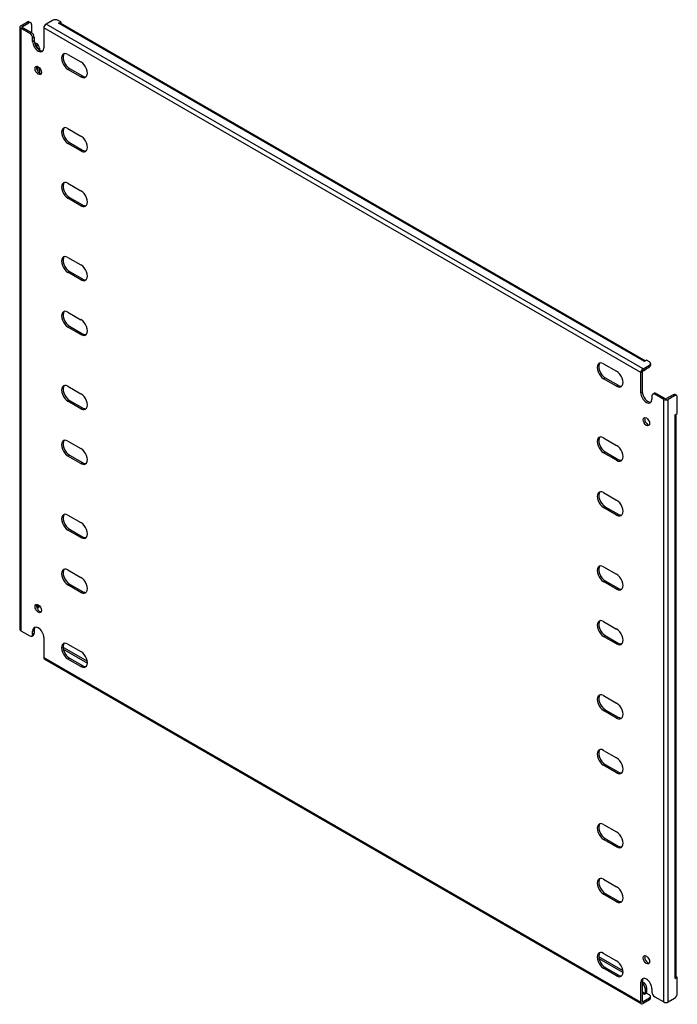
# Model space of a CAD drawing. Header units: inches. Extents: x 4 to 137, y 4 to 69.
# Tile 2 of 2: x 116 to 137, y 38 to 69. Entities that reach past the tile are written whole.
import ezdxf

# ---------------------------------------------------------------- set-up
doc = ezdxf.new("R2010")
doc.units = ezdxf.units.IN
doc.header["$MEASUREMENT"] = 0
doc.layers.add('Visible Edges(ANSI)', color=7, linetype='Continuous', lineweight=25)
doc.layers.add('Visible Tangent Edges(ANSI)', color=7, linetype='Continuous', lineweight=25)

msp = doc.modelspace()

# ---------------------------------------------------------------- linework, layer by layer
at = {"layer": 'Visible Edges(ANSI)'}
for p, q in [((116.501, 69.133), (116.705, 69.25)), ((116.767, 69.256), (116.815, 69.229)), ((117.5, 69.301), (117.297, 69.184)), ((117.765, 69.25), (117.677, 69.301)), ((117.695, 69.21), (117.765, 69.25)), ((117.765, 69.25), (117.765, 69.203)), ((116.472, 69.092), (116.472, 50.007)), ((116.785, 68.888), (116.501, 69.052)), ((116.549, 69.105), (116.753, 69.222)), ((116.549, 69.08), (116.833, 68.916)), ((116.841, 69.171), (116.841, 68.91)), ((117.227, 69.062), (117.227, 68.429)), ((117.695, 69.21), (117.695, 69.21)), ((117.695, 69.21), (117.695, 69.21)), ((136.286, 58.51), (117.745, 69.215)), ((116.873, 68.633), (116.873, 68.735)), ((116.921, 68.763), (116.921, 68.661)), ((116.926, 68.612), (117, 68.569)), ((116.944, 68.546), (116.952, 68.541)), ((117.089, 68.416), (117.089, 68.36)), ((117.993, 68.223), (118.405, 67.985)), ((117.041, 67.838), (117.041, 67.677)), ((117.089, 67.801), (117.089, 67.629)), ((118.405, 67.512), (117.993, 67.749)), ((118.041, 67.777), (118.453, 67.54)), ((117.993, 65.876), (118.405, 65.638)), ((118.405, 65.164), (117.993, 65.402)), ((118.041, 65.43), (118.453, 65.192)), ((117.993, 64.141), (118.405, 63.903)), ((118.405, 63.429), (117.993, 63.667)), ((118.041, 63.695), (118.453, 63.457)), ((117.993, 61.793), (118.405, 61.555)), ((118.405, 61.082), (117.993, 61.32)), ((118.041, 61.347), (118.453, 61.11)), ((117.993, 60.058), (118.405, 59.82)), ((118.405, 59.347), (117.993, 59.584)), ((118.041, 59.612), (118.453, 59.375)), ((134.964, 58.425), (135.375, 58.187)), ((136.212, 58.263), (136.415, 58.381)), ((136.212, 58.207), (136.415, 58.325)), ((136.327, 58.534), (136.257, 58.493)), ((136.257, 58.493), (136.257, 58.493)), ((136.257, 58.493), (136.257, 58.493)), ((136.415, 58.483), (136.327, 58.534)), ((136.452, 58.432), (136.452, 58.376)), ((136.142, 57.508), (136.142, 58.142)), ((136.19, 58.169), (136.19, 57.536)), ((136.301, 58.237), (136.253, 58.209)), ((117.993, 57.711), (118.405, 57.473)), ((135.375, 57.714), (134.964, 57.951)), ((135.012, 57.979), (135.423, 57.742)), ((136.495, 57.406), (136.495, 57.304)), ((136.521, 57.463), (136.569, 57.491)), ((136.867, 57.293), (136.584, 57.457)), ((136.632, 57.485), (136.915, 57.321)), ((137.163, 57.439), (136.959, 57.321)), ((137.211, 57.411), (137.007, 57.293)), ((137.273, 57.417), (137.225, 57.445)), ((118.405, 56.999), (117.993, 57.237)), ((118.041, 57.265), (118.453, 57.027)), ((137.299, 56.85), (137.299, 57.36)), ((137.229, 56.809), (137.299, 56.85)), ((137.229, 56.809), (137.229, 56.809)), ((137.229, 56.809), (137.229, 56.809)), ((137.258, 38.989), (137.258, 56.826)), ((117.993, 55.976), (118.405, 55.738)), ((134.964, 56.078), (135.375, 55.84)), ((118.041, 55.53), (118.453, 55.292)), ((135.375, 55.366), (134.964, 55.604)), ((135.012, 55.632), (135.423, 55.394)), ((118.405, 55.264), (117.993, 55.502)), ((134.964, 54.343), (135.375, 54.105)), ((135.375, 53.631), (134.964, 53.869)), ((135.012, 53.897), (135.423, 53.659)), ((117.993, 53.628), (118.405, 53.391)), ((118.405, 52.917), (117.993, 53.155)), ((118.041, 53.182), (118.453, 52.945)), ((117.993, 51.893), (118.405, 51.655)), ((134.964, 51.995), (135.375, 51.758)), ((135.375, 51.284), (134.964, 51.522)), ((135.012, 51.549), (135.423, 51.312)), ((118.405, 51.182), (117.993, 51.42)), ((118.041, 51.447), (118.453, 51.21)), ((117.063, 50.702), (117.015, 50.675)), ((117.041, 50.793), (117.041, 50.732)), ((134.964, 50.26), (135.375, 50.022)), ((116.501, 49.966), (116.785, 49.802)), ((116.873, 49.853), (116.873, 49.956)), ((116.921, 49.983), (116.921, 49.881)), ((116.847, 49.796), (116.895, 49.824)), ((117.227, 49.751), (117.227, 49.118)), ((135.375, 49.549), (134.964, 49.787)), ((135.012, 49.814), (135.423, 49.577)), ((117.844, 49.384), (118.609, 48.942)), ((117.854, 49.434), (118.606, 49)), ((117.993, 49.546), (118.405, 49.308)), ((117.247, 49.072), (136.162, 38.152)), ((118.405, 48.834), (117.993, 49.072)), ((118.041, 49.1), (118.453, 48.862)), ((134.964, 47.913), (135.375, 47.675)), ((135.375, 47.201), (134.964, 47.439)), ((135.012, 47.467), (135.423, 47.229)), ((134.964, 46.178), (135.375, 45.94)), ((135.375, 45.466), (134.964, 45.704)), ((135.012, 45.732), (135.423, 45.494)), ((134.964, 43.83), (135.375, 43.593)), ((135.375, 43.119), (134.964, 43.357)), ((135.012, 43.384), (135.423, 43.147)), ((134.964, 42.095), (135.375, 41.858)), ((135.375, 41.384), (134.964, 41.622)), ((135.012, 41.649), (135.423, 41.412)), ((134.807, 39.646), (135.576, 39.202)), ((134.964, 39.748), (135.375, 39.51)), ((134.815, 39.586), (135.58, 39.144)), ((135.012, 39.302), (135.423, 39.064)), ((135.375, 39.037), (134.964, 39.274)), ((137.299, 38.989), (137.229, 38.948)), ((137.258, 39.012), (137.299, 38.989)), ((137.299, 38.478), (137.299, 38.989)), ((136.142, 38.197), (136.142, 38.831)), ((136.19, 38.859), (136.19, 38.225)), ((136.19, 38.848), (136.238, 38.82)), ((136.19, 38.792), (136.19, 38.792)), ((137.229, 38.948), (137.229, 38.948)), ((137.229, 38.948), (137.229, 38.948)), ((136.327, 38.483), (136.257, 38.442)), ((136.257, 38.442), (136.257, 38.443)), ((136.257, 38.442), (136.257, 38.442)), ((136.279, 38.639), (136.279, 38.48)), ((136.327, 38.667), (136.327, 38.508)), ((136.327, 38.483), (136.415, 38.432)), ((136.452, 38.325), (136.452, 38.381)), ((136.495, 38.627), (136.495, 38.525)), ((136.584, 38.371), (136.867, 38.208)), ((136.415, 38.33), (136.212, 38.212)), ((136.415, 38.274), (136.212, 38.157)), ((137.007, 38.208), (137.211, 38.325))]:
    msp.add_line(p, q, dxfattribs=at)
for centre, major_axis, start_param, end_param in [((116.705, 69.148), (0.062, 0.108), 0, 0.785398), ((116.753, 69.12), (0.062, 0.108), 5.497787, 7.068583), ((117.589, 69.25), (0.125, 0), 0.785398, 2.356194), ((116.571, 69.092), (-0.099, 0), 5.497787, 7.068583), ((116.571, 69.092), (-0.031, 0), 5.497787, 7.068583), ((117.297, 69.103), (0.0495, 0.0857), 0.785398, 2.356194), ((117.695, 69.129), (0.0495, 0.0857), 0, 0.785398), ((116.785, 68.786), (0.062, -0.108), 0.785398, 2.356194), ((116.833, 68.814), (-0.063, 0.108), 3.926991, 5.497787), ((117.05, 68.531), (0.125, -0.217), 3.926991, 7.068583), ((117.098, 68.559), (0.125, -0.217), 3.926991, 6.089646), ((116.952, 68.439), (0.062, -0.108), 0.887242, 2.356194), ((117, 68.467), (-0.063, 0.108), 3.926991, 5.497787), ((117.993, 67.986), (-0.145, 0.251), 5.497787, 8.63938), ((118.041, 68.014), (-0.145, 0.251), 0.166574, 2.356194), ((117.098, 67.742), (-0.072, 0.126), 0.338008, 2.803584), ((118.405, 67.749), (0.145, -0.251), 5.497787, 8.63938), ((118.453, 67.776), (0.145, -0.251), 5.497787, 6.116612), ((117.993, 65.639), (-0.145, 0.251), 5.497787, 8.63938), ((118.041, 65.667), (-0.145, 0.251), 0.166574, 2.356194), ((118.405, 65.401), (0.145, -0.251), 5.497787, 8.63938), ((118.453, 65.429), (0.145, -0.251), 5.497787, 6.116612), ((117.993, 63.904), (-0.145, 0.251), 5.497787, 8.63938), ((118.041, 63.931), (-0.145, 0.251), 0.166574, 2.356194), ((118.405, 63.666), (0.145, -0.251), 5.497787, 8.63938), ((118.453, 63.694), (0.145, -0.251), 5.497787, 6.116612), ((117.993, 61.556), (-0.145, 0.251), 5.497787, 8.63938), ((118.041, 61.584), (-0.145, 0.251), 0.166574, 2.356194), ((118.405, 61.319), (0.145, -0.251), 5.497787, 8.63938), ((118.453, 61.346), (0.145, -0.251), 5.497787, 6.116612), ((117.993, 59.821), (-0.145, 0.251), 5.497787, 8.63938), ((118.041, 59.849), (-0.145, 0.251), 0.166574, 2.356194), ((118.405, 59.584), (0.145, -0.251), 5.497787, 8.63938), ((118.453, 59.611), (0.145, -0.251), 5.497787, 6.116612), ((134.964, 58.188), (-0.145, 0.251), 5.497787, 8.63938), ((135.012, 58.216), (-0.145, 0.251), 0.166574, 2.356194), ((136.257, 58.412), (0.0495, 0.0857), 0.721823, 0.785398), ((136.327, 58.432), (0.125, 0), 5.497787, 7.068583), ((136.327, 58.376), (0.125, 0), 5.497787, 6.283185), ((135.375, 57.951), (0.145, -0.251), 5.497787, 8.63938), ((136.212, 58.182), (0.0495, 0.0857), 0.785398, 2.356194), ((136.212, 58.182), (0.0155, 0.0268), 0.785398, 2.356194), ((136.19, 58.318), (0.062, -0.108), 5.726091, 6.840784), ((136.238, 58.345), (0.063, -0.108), 0, 0.557599), ((117.993, 57.474), (-0.145, 0.251), 5.497787, 8.63938), ((118.041, 57.502), (-0.145, 0.251), 0.166574, 2.356194), ((135.423, 57.978), (0.145, -0.251), 5.497787, 6.116612), ((118.405, 57.236), (0.145, -0.251), 5.497787, 8.63938), ((136.318, 57.406), (0.125, -0.217), 3.926991, 7.068583), ((136.366, 57.434), (0.125, -0.217), 3.926991, 6.089646), ((136.584, 57.355), (-0.063, 0.108), 5.497787, 7.068583), ((136.632, 57.383), (-0.062, 0.108), 5.497787, 6.283185), ((137.163, 57.337), (0.062, 0.108), 0, 0.785398), ((137.211, 57.309), (0.062, 0.108), 5.497787, 7.068583), ((136.937, 57.334), (0.099, 0), 3.926991, 5.497787), ((136.937, 57.334), (0.031, 0), 3.926991, 5.497787), ((118.453, 57.264), (0.145, -0.251), 5.497787, 6.116612), ((137.159, 56.85), (0.099, 0), 5.497787, 5.561362), ((136.366, 56.617), (-0.072, 0.126), 0.338008, 2.803584), ((117.993, 55.739), (-0.145, 0.251), 5.497787, 8.63938), ((118.041, 55.767), (-0.145, 0.251), 0.166574, 2.356194), ((134.964, 55.841), (-0.145, 0.251), 5.497787, 8.63938), ((135.012, 55.869), (-0.145, 0.251), 0.166574, 2.356194), ((135.375, 55.603), (0.145, -0.251), 5.497787, 8.63938), ((118.405, 55.501), (0.145, -0.251), 5.497787, 8.63938), ((118.453, 55.529), (0.145, -0.251), 5.497787, 6.116612), ((135.423, 55.631), (0.145, -0.251), 5.497787, 6.116612), ((134.964, 54.106), (-0.145, 0.251), 5.497787, 8.63938), ((135.012, 54.134), (-0.145, 0.251), 0.166574, 2.356194), ((135.375, 53.868), (0.145, -0.251), 5.497787, 8.63938), ((117.993, 53.391), (-0.145, 0.251), 5.497787, 8.63938), ((118.041, 53.419), (-0.145, 0.251), 0.166574, 2.356194), ((135.423, 53.896), (0.145, -0.251), 5.497787, 6.116612), ((118.405, 53.154), (0.145, -0.251), 5.497787, 8.63938), ((118.453, 53.182), (0.145, -0.251), 5.497787, 6.116612), ((117.993, 51.656), (-0.145, 0.251), 5.497787, 8.63938), ((118.041, 51.684), (-0.145, 0.251), 0.166574, 2.356194), ((134.964, 51.758), (-0.145, 0.251), 5.497787, 8.63938), ((135.012, 51.786), (-0.145, 0.251), 0.166574, 2.356194), ((118.405, 51.419), (0.145, -0.251), 5.497787, 8.63938), ((135.375, 51.521), (0.145, -0.251), 5.497787, 8.63938), ((118.453, 51.446), (0.145, -0.251), 5.497787, 6.116612), ((135.423, 51.549), (0.145, -0.251), 5.497787, 6.116612), ((117.098, 50.698), (-0.072, 0.126), 0.338008, 2.803584), ((116.952, 50.783), (0.062, -0.108), 0.012335, 0.785398), ((117, 50.81), (0.063, -0.108), 0, 0.762813), ((134.964, 50.023), (-0.145, 0.251), 5.497787, 8.63938), ((135.012, 50.051), (-0.145, 0.251), 0.166574, 2.356194), ((116.571, 50.007), (-0.099, 0), 0, 0.785398), ((117.05, 49.853), (-0.125, 0.217), 3.926991, 7.068583), ((117.098, 49.881), (-0.125, 0.217), 0.193539, 0.785398), ((135.375, 49.786), (0.145, -0.251), 5.497787, 8.63938), ((116.785, 49.904), (0.063, -0.108), 5.497787, 7.068583), ((116.833, 49.932), (0.063, -0.108), 0, 0.785398), ((117.993, 49.309), (-0.145, 0.251), 5.497787, 8.63938), ((118.041, 49.337), (-0.145, 0.251), 0.166574, 2.356194), ((117.854, 49.332), (-0.063, 0.108), 5.497787, 5.695787), ((118.405, 49.071), (0.145, -0.251), 5.497787, 8.63938), ((135.423, 49.813), (0.145, -0.251), 5.497787, 6.116612), ((117.297, 49.158), (-0.0495, -0.0857), 5.497787, 6.283185), ((118.453, 49.099), (0.145, -0.251), 5.497787, 6.116612), ((134.964, 47.676), (-0.145, 0.251), 5.497787, 8.63938), ((135.012, 47.704), (-0.145, 0.251), 0.166574, 2.356194), ((135.375, 47.438), (0.145, -0.251), 5.497787, 8.63938), ((135.423, 47.466), (0.145, -0.251), 5.497787, 6.116612), ((134.964, 45.941), (-0.145, 0.251), 5.497787, 8.63938), ((135.012, 45.969), (-0.145, 0.251), 0.166574, 2.356194), ((135.375, 45.703), (0.145, -0.251), 5.497787, 8.63938), ((135.423, 45.731), (0.145, -0.251), 5.497787, 6.116612), ((134.964, 43.593), (-0.145, 0.251), 5.497787, 8.63938), ((135.012, 43.621), (-0.145, 0.251), 0.166574, 2.356194), ((135.375, 43.356), (0.145, -0.251), 5.497787, 8.63938), ((135.423, 43.384), (0.145, -0.251), 5.497787, 6.116612), ((134.964, 41.858), (-0.145, 0.251), 5.497787, 8.63938), ((135.012, 41.886), (-0.145, 0.251), 0.166574, 2.356194), ((135.375, 41.621), (0.145, -0.251), 5.497787, 8.63938), ((135.423, 41.648), (0.145, -0.251), 5.497787, 6.116612), ((134.964, 39.511), (-0.145, 0.251), 5.497787, 8.63938), ((135.012, 39.539), (-0.145, 0.251), 0.166574, 2.356194), ((136.366, 39.573), (-0.072, 0.126), 0.338008, 2.803584), ((135.375, 39.273), (0.145, -0.251), 5.497787, 8.63938), ((135.423, 39.301), (0.145, -0.251), 5.497787, 6.116612), ((136.318, 38.729), (-0.125, 0.217), 3.926991, 7.068583), ((137.159, 38.989), (0.099, 0), 5.497787, 6.283185), ((136.366, 38.756), (-0.125, 0.217), 0.193539, 0.785398), ((136.19, 38.69), (0.062, -0.108), 0.785398, 2.356194), ((136.238, 38.718), (-0.063, 0.108), 3.926991, 5.497787), ((136.257, 38.468), (0.0155, 0.0268), 3.926991, 5.497787), ((136.257, 38.468), (0.0495, 0.0857), 5.177171, 5.497787), ((136.327, 38.381), (0.125, 0), 5.497787, 7.068583), ((136.584, 38.474), (-0.062, 0.108), 0.785398, 2.356194), ((137.211, 38.427), (-0.063, -0.108), 0.785398, 2.356194), ((136.212, 38.238), (-0.0495, -0.0857), 5.497787, 7.068583), ((136.212, 38.238), (-0.0155, -0.0268), 5.497787, 7.068583), ((136.327, 38.325), (0.125, 0), 5.497787, 6.283185), ((136.937, 38.248), (0.099, 0), 3.926991, 5.497787)]:
    msp.add_ellipse(centre, major_axis=major_axis, ratio=0.57735, start_param=start_param, end_param=end_param, dxfattribs=at)
for centre, major_axis in [((117.05, 67.714), (0.072, -0.126)), ((136.318, 56.59), (0.072, -0.126)), ((117.05, 50.67), (-0.072, 0.126)), ((136.318, 39.545), (-0.072, 0.126))]:
    msp.add_ellipse(centre, major_axis=major_axis, ratio=0.57735, dxfattribs=at)
at = {"layer": 'Visible Tangent Edges(ANSI)'}
for p, q in [((116.705, 69.25), (116.753, 69.222)), ((116.501, 69.052), (116.501, 49.966)), ((116.549, 69.08), (116.549, 69.105)), ((136.142, 58.142), (117.227, 69.062)), ((136.212, 58.263), (117.297, 69.184)), ((136.257, 58.493), (117.695, 69.21)), ((116.833, 68.916), (116.785, 68.888)), ((116.873, 68.735), (116.921, 68.763)), ((116.873, 68.633), (116.921, 68.661)), ((117, 68.569), (116.952, 68.541)), ((117.047, 68.392), (117.089, 68.416)), ((117.993, 67.749), (118.041, 67.777)), ((118.405, 67.512), (118.453, 67.54)), ((117.993, 65.402), (118.041, 65.43)), ((118.405, 65.164), (118.453, 65.192)), ((117.993, 63.667), (118.041, 63.695)), ((118.405, 63.429), (118.453, 63.457)), ((117.993, 61.32), (118.041, 61.347)), ((118.405, 61.082), (118.453, 61.11)), ((117.993, 59.584), (118.041, 59.612)), ((118.405, 59.347), (118.453, 59.375)), ((136.415, 58.381), (136.415, 58.325)), ((134.964, 57.951), (135.012, 57.979)), ((135.375, 57.714), (135.423, 57.742)), ((136.142, 57.508), (136.19, 57.536)), ((136.584, 57.457), (136.632, 57.485)), ((137.163, 57.439), (137.211, 57.411)), ((117.993, 57.237), (118.041, 57.265)), ((136.867, 38.208), (136.867, 57.293)), ((137.007, 38.208), (137.007, 57.293)), ((118.405, 56.999), (118.453, 57.027)), ((137.229, 38.948), (137.229, 56.809)), ((117.993, 55.502), (118.041, 55.53)), ((134.964, 55.604), (135.012, 55.632)), ((118.405, 55.264), (118.453, 55.292)), ((135.375, 55.366), (135.423, 55.394)), ((134.964, 53.869), (135.012, 53.897)), ((135.375, 53.631), (135.423, 53.659)), ((117.993, 53.155), (118.041, 53.182)), ((118.405, 52.917), (118.453, 52.945)), ((134.964, 51.522), (135.012, 51.549)), ((117.993, 51.42), (118.041, 51.447)), ((118.405, 51.182), (118.453, 51.21)), ((135.375, 51.284), (135.423, 51.312)), ((117.087, 50.759), (117.041, 50.732)), ((116.873, 49.956), (116.921, 49.983)), ((116.921, 49.881), (116.873, 49.853)), ((134.964, 49.787), (135.012, 49.814)), ((117.838, 49.425), (117.854, 49.434)), ((135.375, 49.549), (135.423, 49.577)), ((117.227, 49.118), (136.142, 38.197)), ((117.993, 49.072), (118.041, 49.1)), ((118.405, 48.834), (118.453, 48.862)), ((134.964, 47.439), (135.012, 47.467)), ((135.375, 47.201), (135.423, 47.229)), ((134.964, 45.704), (135.012, 45.732)), ((135.375, 45.466), (135.423, 45.494)), ((134.964, 43.357), (135.012, 43.384)), ((135.375, 43.119), (135.423, 43.147)), ((134.964, 41.622), (135.012, 41.649)), ((135.375, 41.384), (135.423, 41.412)), ((134.964, 39.274), (135.012, 39.302)), ((135.375, 39.037), (135.423, 39.064)), ((136.142, 38.831), (136.19, 38.859)), ((136.238, 38.82), (136.19, 38.792)), ((136.279, 38.48), (136.19, 38.532)), ((136.257, 38.443), (136.19, 38.481)), ((136.279, 38.639), (136.327, 38.667)), ((136.212, 38.212), (136.19, 38.225)), ((136.415, 38.33), (136.415, 38.274))]:
    msp.add_line(p, q, dxfattribs=at)

doc.saveas('drawing.dxf')
